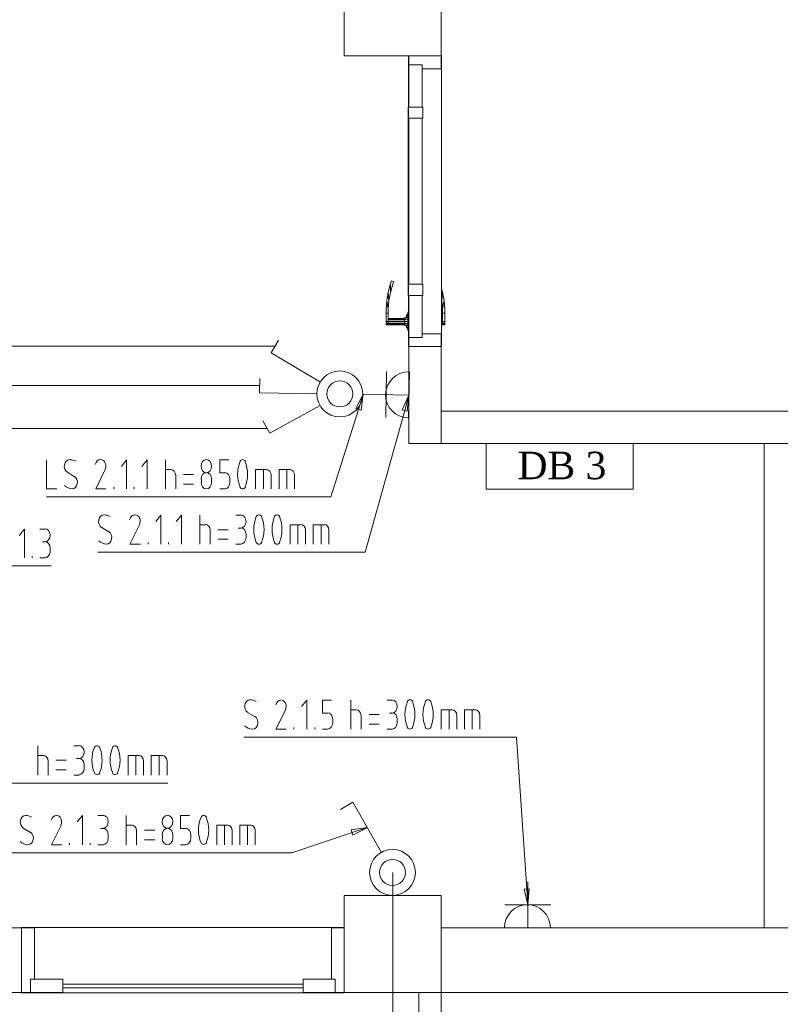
# Model space of a CAD drawing. Header units: millimetres. Extents: x 352 to 350573, y -22 to 37733.
# Tile 69 of 214: x 56399 to 61110, y 7478 to 13577. Entities that reach past the tile are written whole.
import ezdxf

# ---------------------------------------------------------------- set-up
doc = ezdxf.new("R2010")
doc.units = ezdxf.units.MM
for name, color, linetype in [('PDF _0', 1, 'Continuous'), ('PDF _PD-Socket', 1, 'Continuous'), ('PDF _PD-Socket Text', 1, 'Continuous'), ('PDF _Текст', 7, 'Continuous')]:
    doc.layers.add(name, color=color, linetype=linetype)
for name, color, linetype, true_color in [('PDF _PD-Lighting', 7, 'Continuous', 0xb80000), ('PDF _PD-Lighting Text', 7, 'Continuous', 0xb80000), ('PDF _PD-Switches', 7, 'Continuous', 0x37dd00), ('PDF$_83$new_ifc_RVT-1-В_Этаж$01_Сводный$A-COLS', 7, 'Continuous', 0xdddd6e), ('PDF$_83$new_ifc_RVT-1-В_Этаж$01_Сводный$A-DOOR', 7, 'Continuous', 0xbababa), ('PDF$_83$new_ifc_RVT-1-В_Этаж$01_Сводный$A-GENM', 7, 'Continuous', 0xdd6e6e), ('PDF$_83$new_ifc_RVT-1-В_Этаж$01_Сводный$A-WALL', 7, 'Continuous', 0xdddd6e)]:
    doc.layers.add(name, color=color, linetype=linetype, true_color=true_color)
doc.styles.add('PDF Sylfaen', font='sylfaen.ttf')

msp = doc.modelspace()

# ---------------------------------------------------------------- linework, layer by layer
at = {"layer": 'PDF _0', "color": 82, "lineweight": 0, "true_color": 0x37dd00}
for points in [[(58496.8, 11162.4), (58325.8, 10621.3), (58126.9, 10621.3), (56565.4, 10621.3)], [(58457.1, 8542.7), (58085.1, 8417.3), (57884.2, 8417.3), (56290.9, 8417.3)]]:
    msp.add_lwpolyline(points, dxfattribs=at)
at = {"layer": 'PDF _0', "lineweight": 0}
for points in [[(58783.3, 11156.4), (58538.6, 10279.2), (58339.7, 10279.2), (56883.6, 10279.2)], [(59539.2, 8194.6), (59475.5, 9133.4), (59274.6, 9133.4), (57786.7, 9133.4)], [(55475.3, 8385.5), (55628.5, 8849), (55829.4, 8849), (57317.3, 8849)]]:
    msp.add_lwpolyline(points, dxfattribs=at)
at = {"layer": 'PDF _0', "color": 12, "lineweight": 0, "true_color": 0xb80000}
msp.add_lwpolyline([(55608.6, 10627.3), (55903, 10193.7), (56103.9, 10193.7), (56593.2, 10193.7)], dxfattribs=at)
at = {"layer": 'PDF _PD-Lighting', "lineweight": 0}
for points in [[(54810.9, 16907.1), (54810.9, 11554.3), (57977.7, 11554.3)], [(53854.1, 13235.1), (53854.1, 11311.6), (57884.2, 11311.6)], [(50269.7, 11866.6), (50269.7, 5783.7), (54689.6, 5783.7), (58709.7, 5783.7), (58709.7, 8294)], [(57929.9, 11045), (55546.9, 11045), (55546.9, 10881.9)]]:
    msp.add_lwpolyline(points, dxfattribs=at)
at = {"layer": 'PDF _PD-Lighting', "color": 7, "lineweight": 0}
msp.add_lwpolyline([(60197.6, 10669.1), (60197.6, 10951.5), (59288.5, 10951.5), (59288.5, 10669.1)], close=True, dxfattribs=at)
at = {"layer": 'PDF _PD-Lighting Text', "lineweight": 0}
for points in [[(56428.1, 10243.4), (56428.1, 10422.4), (56396.3, 10382.6)], [(56523.6, 10422.4), (56555.4, 10422.4)], [(56555.4, 10342.9), (56539.5, 10342.9)], [(56475.9, 10243.4), (56475.9, 10253.3)], [(56587.2, 10303.1), (56587.2, 10283.2)], [(56555.4, 10243.4), (56523.6, 10243.4)]]:
    msp.add_lwpolyline(points, dxfattribs=at)
for points in [[(56587.2, 10383.6), (56587.2, 10406.1), (56572.5, 10424.4), (56554.4, 10424.4)], [(56554.4, 10342.9), (56572.5, 10342.9), (56587.2, 10361.1), (56587.2, 10383.6)], [(56587.2, 10304.1), (56587.2, 10326.6), (56572.5, 10344.8), (56554.4, 10344.8)], [(56554.4, 10243.4), (56572.5, 10243.4), (56587.2, 10261.6), (56587.2, 10284.2)]]:
    msp.add_open_spline(points, degree=3, dxfattribs=at)
at = {"layer": 'PDF _PD-Socket', "lineweight": 0}
for points in [[(58669.9, 11397.1), (58665.9, 11112.7)], [(58813.1, 11395.1), (58807.2, 11110.7)], [(58809.1, 11251.9), (58526.7, 11257.9)], [(59545.1, 7951.9), (59545.1, 8236.3)], [(59688.4, 8095.1), (59403.9, 8095.1)], [(59688.4, 7951.9), (59403.9, 7951.9)]]:
    msp.add_lwpolyline(points, dxfattribs=at)
for centre, start, end in [((58807.2, 11253.4), 89.05293, 269.05293), ((59543.3, 7953.2), 0, 180)]:
    msp.add_arc(centre, 142.2, start, end, dxfattribs=at)
at = {"layer": 'PDF _PD-Socket Text', "lineweight": 0}
for points in [[(58767.4, 11160.4), (58809.1, 11251.9), (58799.2, 11152.4)], [(59555.1, 8194.6), (59545.1, 8095.1), (59523.3, 8192.6)]]:
    msp.add_lwpolyline(points, close=True, dxfattribs=at)
for points in [[(58809.1, 11251.9), (58783.3, 11156.4)], [(57273.5, 10328.9), (57273.5, 10508), (57241.7, 10468.2)], [(57400.8, 10328.9), (57400.8, 10508), (57369, 10468.2)], [(57514.2, 10328.9), (57514.2, 10508)], [(57737, 10508), (57768.8, 10508)], [(56907.5, 10432.4), (56951.3, 10404.5)], [(57514.2, 10448.3), (57550, 10448.3)], [(58073.2, 10328.9), (58073.2, 10448.3), (58140.8, 10448.3)], [(58120.9, 10328.9), (58120.9, 10448.3)], [(58216.4, 10328.9), (58216.4, 10448.3), (58286, 10448.3)], [(58266.1, 10328.9), (58266.1, 10448.3)], [(57577.8, 10414.5), (57577.8, 10328.9)], [(57689.2, 10418.4), (57625.6, 10418.4)], [(57768.8, 10428.4), (57752.9, 10428.4)], [(57800.6, 10388.6), (57800.6, 10368.7)], [(58168.6, 10414.5), (58168.6, 10328.9)], [(58313.8, 10414.5), (58313.8, 10328.9)], [(57193.9, 10328.9), (57193.9, 10338.9)], [(57321.2, 10328.9), (57321.2, 10338.9)], [(57625.6, 10358.8), (57689.2, 10358.8)], [(57768.8, 10328.9), (57737, 10328.9)], [(58176.6, 9183.2), (58176.6, 9362.2), (58144.8, 9322.4)], [(58305.9, 9282.6), (58274.1, 9282.6), (58274.1, 9362.2), (58329.8, 9362.2)], [(58449.1, 9183.2), (58449.1, 9362.2)], [(58673.9, 9362.2), (58705.7, 9362.2)], [(57810.6, 9286.6), (57856.3, 9258.8)], [(58045.3, 9300.5), (57985.6, 9183.2), (58049.3, 9183.2)], [(58449.1, 9302.5), (58484.9, 9302.5)], [(58626.1, 9272.7), (58562.5, 9272.7)], [(58705.7, 9282.6), (58689.8, 9282.6)], [(59010, 9183.2), (59010, 9302.5), (59077.7, 9302.5)], [(59057.8, 9183.2), (59057.8, 9302.5)], [(59153.3, 9183.2), (59153.3, 9302.5), (59220.9, 9302.5)], [(59201, 9183.2), (59201, 9302.5)], [(58337.7, 9223), (58337.7, 9242.8)], [(58512.8, 9266.7), (58512.8, 9183.2)], [(58562.5, 9213), (58626.1, 9213)], [(58737.5, 9242.8), (58737.5, 9223)], [(59105.5, 9266.7), (59105.5, 9183.2)], [(59248.7, 9266.7), (59248.7, 9183.2)], [(58097, 9183.2), (58097, 9193.1)], [(58226.3, 9183.2), (58226.3, 9193.1)], [(58274.1, 9183.2), (58305.9, 9183.2)], [(58705.7, 9183.2), (58673.9, 9183.2)], [(56511.7, 8898.7), (56511.7, 9079.7)], [(56734.4, 9079.7), (56766.3, 9079.7)], [(56511.7, 9020.1), (56547.5, 9020.1)], [(56575.3, 8984.3), (56575.3, 8898.7)], [(56686.7, 8990.2), (56623, 8990.2)], [(56766.3, 9000.2), (56750.4, 9000.2)], [(57070.6, 8898.7), (57070.6, 9020.1), (57138.2, 9020.1)], [(57118.4, 8898.7), (57118.4, 9020.1)], [(57166.1, 8984.3), (57166.1, 8898.7)], [(57213.8, 8898.7), (57213.8, 9020.1), (57283.5, 9020.1)], [(57263.6, 8898.7), (57263.6, 9020.1)], [(57311.3, 8984.3), (57311.3, 8898.7)], [(56623, 8930.5), (56686.7, 8930.5)], [(56798.1, 8960.4), (56798.1, 8940.5)], [(56766.3, 8898.7), (56734.4, 8898.7)], [(59545.1, 8095.1), (59539.2, 8194.6)]]:
    msp.add_lwpolyline(points, dxfattribs=at)
msp.add_lwpolyline([(57142, 10489, -0.219968), (57140.2, 10448.3), (57080.6, 10328.9), (57146.2, 10328.9)], format="xyb", dxfattribs=at)
for centre, radius, start, end in [((56918.1, 10420.4), 89.5, 62.63542, 89.1435), ((58054.2, 10419.4), 205.9, 157.24029, 202.75971), ((57706.2, 10419.4), 205.9, 337.24029, 22.75971), ((58167.6, 10419.4), 205.9, 157.24029, 202.75971), ((57817.5, 10419.4), 205.9, 337.24029, 22.75971), ((57823.1, 9274.7), 89.5, 62.63542, 89.1435), ((57999.9, 9323.4), 49.4, 334.03979, 23.66246), ((58991.1, 9273.7), 205.9, 157.24029, 202.75971), ((58641.1, 9273.7), 205.9, 337.24029, 22.75971), ((59102.5, 9273.7), 205.9, 157.24029, 202.75971), ((58754.4, 9273.7), 205.9, 337.24029, 22.75971), ((57051.7, 8991.2), 205.9, 157.24029, 202.75971), ((56703.6, 8991.2), 205.9, 337.24029, 22.75971), ((57165.1, 8991.2), 205.9, 157.24029, 202.75971), ((56815, 8991.2), 205.9, 337.24029, 22.75971)]:
    msp.add_arc(centre, radius, start, end, dxfattribs=at)
for points in [[(56920.3, 10509.9), (56905.1, 10509.9), (56892, 10496.9), (56888.5, 10478.6)], [(57111.7, 10509.9), (57096.9, 10510.1), (57083.8, 10497.9), (57079.8, 10480.2)], [(57142, 10489), (57136.2, 10502), (57125.2, 10510), (57113.2, 10509.9)], [(57800.6, 10469.2), (57800.6, 10491.7), (57785.9, 10509.9), (57767.8, 10509.9)], [(57881.2, 10509.9), (57874.6, 10509.9), (57868.3, 10506.2), (57864.4, 10499.9)], [(57898, 10499.9), (57894, 10506.2), (57887.8, 10509.9), (57881.2, 10509.9)], [(57992.6, 10509.9), (57986, 10509.9), (57979.7, 10506.2), (57975.8, 10499.9)], [(58009.4, 10499.9), (58005.4, 10506.2), (57999.2, 10509.9), (57992.6, 10509.9)], [(56888.5, 10478.6), (56885, 10460.2), (56892.1, 10441.3), (56905.6, 10432.8)], [(57577.8, 10415.5), (57577.8, 10434.7), (57564.9, 10450.3), (57549, 10450.3)], [(57767.8, 10428.4), (57785.9, 10428.4), (57800.6, 10446.6), (57800.6, 10469.2)], [(57800.6, 10389.6), (57800.6, 10412.1), (57785.9, 10430.4), (57767.8, 10430.4)], [(58168.6, 10415.5), (58168.6, 10434.7), (58155.7, 10450.3), (58139.8, 10450.3)], [(58313.8, 10415.5), (58313.8, 10434.7), (58300.9, 10450.3), (58285, 10450.3)], [(56968.3, 10360.3), (56971.8, 10378.6), (56964.7, 10397.6), (56951.2, 10406.1)], [(57767.8, 10328.9), (57785.9, 10328.9), (57800.6, 10347.2), (57800.6, 10369.7)], [(56889, 10349.1), (56903.1, 10336.9), (56919.6, 10329.9), (56936.7, 10329)], [(56936.5, 10328.9), (56951.6, 10329), (56964.8, 10342), (56968.3, 10360.3)], [(57864.4, 10339), (57868.3, 10332.7), (57874.6, 10328.9), (57881.2, 10328.9)], [(57881.2, 10328.9), (57887.8, 10328.9), (57894, 10332.7), (57898, 10339)], [(57975.8, 10339), (57979.7, 10332.7), (57986, 10328.9), (57992.6, 10328.9)], [(57992.6, 10328.9), (57999.2, 10328.9), (58005.4, 10332.7), (58009.4, 10339)], [(57793.6, 9332.8), (57790.1, 9314.5), (57797.1, 9295.6), (57810.7, 9287)], [(57825.4, 9364.2), (57810.2, 9364.1), (57797.1, 9351.1), (57793.6, 9332.8)], [(58016.8, 9362.2), (58002, 9362.4), (57988.9, 9350.2), (57984.9, 9332.5)], [(58045.1, 9343.3), (58039.3, 9356.2), (58028.3, 9364.3), (58016.3, 9364.2)], [(58737.5, 9323.4), (58737.5, 9345.9), (58722.8, 9364.2), (58704.7, 9364.2)], [(58816.1, 9364.2), (58809.5, 9364.2), (58803.3, 9360.4), (58799.3, 9354.1)], [(58832.9, 9354.1), (58829, 9360.4), (58822.7, 9364.2), (58816.1, 9364.2)], [(58927.5, 9364.2), (58920.9, 9364.2), (58914.6, 9360.4), (58910.7, 9354.1)], [(58944.3, 9354.1), (58940.3, 9360.4), (58934.1, 9364.2), (58927.5, 9364.2)], [(58337.7, 9243.8), (58337.7, 9266.4), (58323, 9284.6), (58304.9, 9284.6)], [(58512.8, 9267.7), (58512.8, 9286.9), (58499.8, 9302.5), (58483.9, 9302.5)], [(58704.7, 9282.6), (58722.8, 9282.6), (58737.5, 9300.9), (58737.5, 9323.4)], [(58737.5, 9243.8), (58737.5, 9266.4), (58722.8, 9284.6), (58704.7, 9284.6)], [(59105.5, 9267.7), (59105.5, 9286.9), (59092.6, 9302.5), (59076.7, 9302.5)], [(59248.7, 9267.7), (59248.7, 9286.9), (59235.8, 9302.5), (59219.9, 9302.5)], [(57841.6, 9183.2), (57856.7, 9183.2), (57869.9, 9196.2), (57873.3, 9214.5)], [(57873.3, 9214.5), (57876.8, 9232.9), (57869.8, 9251.8), (57856.3, 9260.3)], [(58304.9, 9183.2), (58323, 9183.2), (58337.7, 9201.4), (58337.7, 9223.9)], [(58704.7, 9183.2), (58722.8, 9183.2), (58737.5, 9201.4), (58737.5, 9223.9)], [(57792, 9203.4), (57806.1, 9191.1), (57822.7, 9184.1), (57839.8, 9183.3)], [(58799.3, 9193.2), (58803.3, 9186.9), (58809.5, 9183.2), (58816.1, 9183.2)], [(58816.1, 9183.2), (58822.7, 9183.2), (58829, 9186.9), (58832.9, 9193.2)], [(58910.7, 9193.2), (58914.6, 9186.9), (58920.9, 9183.2), (58927.5, 9183.2)], [(58927.5, 9183.2), (58934.1, 9183.2), (58940.3, 9186.9), (58944.3, 9193.2)], [(56798.1, 9040.9), (56798.1, 9063.5), (56783.4, 9081.7), (56765.3, 9081.7)], [(56765.3, 9000.2), (56783.4, 9000.2), (56798.1, 9018.4), (56798.1, 9040.9)], [(56878.7, 9079.7), (56872, 9079.7), (56865.8, 9076), (56861.9, 9069.7)], [(56895.4, 9069.7), (56891.5, 9076), (56885.3, 9079.7), (56878.7, 9079.7)], [(56990.1, 9079.7), (56983.4, 9079.7), (56977.2, 9076), (56973.3, 9069.7)], [(57006.8, 9069.7), (57002.9, 9076), (56996.7, 9079.7), (56990.1, 9079.7)], [(56575.3, 8985.2), (56575.3, 9004.5), (56562.4, 9020.1), (56546.5, 9020.1)], [(56798.1, 8961.4), (56798.1, 8983.9), (56783.4, 9002.2), (56765.3, 9002.2)], [(57166.1, 8985.2), (57166.1, 9004.5), (57153.2, 9020.1), (57137.2, 9020.1)], [(57311.3, 8985.2), (57311.3, 9004.5), (57298.4, 9020.1), (57282.5, 9020.1)], [(56765.3, 8900.7), (56783.4, 8900.7), (56798.1, 8919), (56798.1, 8941.5)], [(56861.9, 8910.8), (56865.8, 8904.4), (56872, 8900.7), (56878.7, 8900.7)], [(56878.7, 8900.7), (56885.3, 8900.7), (56891.5, 8904.4), (56895.4, 8910.8)], [(56973.3, 8910.8), (56977.2, 8904.4), (56983.4, 8900.7), (56990.1, 8900.7)], [(56990.1, 8900.7), (56996.7, 8900.7), (57002.9, 8904.4), (57006.8, 8910.8)]]:
    msp.add_open_spline(points, degree=3, dxfattribs=at)
at = {"layer": 'PDF _PD-Switches', "lineweight": 0}
for points in [[(58262.1, 11331.5), (57955.8, 11514.5), (58001.5, 11592)], [(58242.2, 11259.9), (57884.2, 11265.8), (57886.2, 11355.3)], [(58526.7, 11257.9), (58496.8, 11162.4)], [(58260.1, 11188.2), (57947.8, 11015.2), (57904.1, 11092.8)], [(56565.4, 10850.1), (56565.4, 10671.1), (56629, 10671.1)], [(57060.7, 10671.1), (57060.7, 10850.1), (57028.8, 10810.3)], [(57188, 10671.1), (57188, 10850.1), (57156.1, 10810.3)], [(57301.4, 10671.1), (57301.4, 10850.1)], [(57669.3, 10770.5), (57637.5, 10770.5), (57637.5, 10850.1), (57693.2, 10850.1)], [(56694.7, 10774.5), (56738.4, 10746.7)], [(57301.4, 10790.4), (57337.2, 10790.4)], [(57365, 10754.6), (57365, 10671.1)], [(57476.4, 10760.6), (57412.7, 10760.6)], [(57860.3, 10671.1), (57860.3, 10790.4), (57927.9, 10790.4)], [(57908, 10671.1), (57908, 10790.4)], [(57955.8, 10754.6), (57955.8, 10671.1)], [(58005.5, 10671.1), (58005.5, 10790.4), (58073.2, 10790.4)], [(58053.3, 10671.1), (58053.3, 10790.4)], [(58101, 10754.6), (58101, 10671.1)], [(56981.1, 10671.1), (56981.1, 10681)], [(57108.4, 10671.1), (57108.4, 10681)], [(57412.7, 10700.9), (57476.4, 10700.9)], [(57524.1, 10710.8), (57524.1, 10730.7)], [(57587.8, 10730.7), (57587.8, 10710.8)], [(57701.2, 10710.8), (57701.2, 10730.7)], [(57637.5, 10671.1), (57669.3, 10671.1)], [(58640.1, 8419.3), (58463, 8729.6), (58385.4, 8685.9)], [(56788.2, 8467.1), (56788.2, 8648.1), (56754.3, 8608.3)], [(56883.6, 8648.1), (56915.5, 8648.1)], [(57058.7, 8467.1), (57058.7, 8648.1)], [(57426.7, 8566.5), (57394.8, 8566.5), (57394.8, 8648.1), (57450.5, 8648.1)], [(56420.2, 8570.5), (56465.9, 8542.7)], [(56654.9, 8586.4), (56595.2, 8467.1), (56658.9, 8467.1)], [(56915.5, 8566.5), (56899.5, 8566.5)], [(57058.7, 8588.4), (57094.5, 8588.4)], [(57122.3, 8552.6), (57122.3, 8467.1)], [(57235.7, 8556.6), (57172.1, 8556.6)], [(57619.6, 8467.1), (57619.6, 8588.4), (57687.3, 8588.4)], [(57667.4, 8467.1), (57667.4, 8588.4)], [(57715.1, 8552.6), (57715.1, 8467.1)], [(57762.8, 8467.1), (57762.8, 8588.4), (57830.5, 8588.4)], [(57810.6, 8467.1), (57810.6, 8588.4)], [(57858.3, 8552.6), (57858.3, 8467.1)], [(58552.5, 8574.5), (58457.1, 8542.7)], [(56947.3, 8526.7), (56947.3, 8506.9)], [(57172.1, 8496.9), (57235.7, 8496.9)], [(57283.5, 8506.9), (57283.5, 8526.7)], [(57347.1, 8526.7), (57347.1, 8506.9)], [(57458.5, 8506.9), (57458.5, 8526.7)], [(56706.6, 8467.1), (56706.6, 8477)], [(56835.9, 8467.1), (56835.9, 8477)], [(56915.5, 8467.1), (56883.6, 8467.1)], [(57394.8, 8467.1), (57426.7, 8467.1)]]:
    msp.add_lwpolyline(points, dxfattribs=at)
for points in [[(58480.9, 11168.4), (58526.7, 11257.9), (58512.8, 11158.4)], [(58451.1, 8558.6), (58552.5, 8574.5), (58463, 8526.7)]]:
    msp.add_lwpolyline(points, close=True, dxfattribs=at)
msp.add_lwpolyline([(56929.2, 10831.2, -0.219968), (56927.4, 10790.4), (56869.7, 10671.1), (56933.4, 10671.1)], format="xyb", dxfattribs=at)
for centre, radius in [((58381.6, 11259.3), 142.2), ((58381.6, 11259.3), 80.6), ((58707.8, 8295.3), 142.2), ((58707.8, 8295.3), 80.6)]:
    msp.add_circle(centre, radius, dxfattribs=at)
for centre, radius, start, end in [((56707.2, 10762.5), 89.5, 62.63542, 89.1435), ((57954.8, 10761.6), 205.9, 157.24029, 202.75971), ((57604.7, 10761.6), 205.9, 337.24029, 22.75971), ((56432.7, 8558.6), 89.5, 62.63542, 89.1435), ((56609.4, 8609.3), 49.4, 334.03979, 23.66246), ((57712.1, 8557.6), 205.9, 157.24029, 202.75971), ((57364, 8557.6), 205.9, 337.24029, 22.75971)]:
    msp.add_arc(centre, radius, start, end, dxfattribs=at)
for points in [[(56675.7, 10820.7), (56672.2, 10802.4), (56679.2, 10783.4), (56692.7, 10774.9)], [(56707.5, 10852.1), (56692.3, 10852), (56679.1, 10839), (56675.7, 10820.7)], [(56898.9, 10852.1), (56884, 10852.2), (56871, 10840.1), (56867, 10822.3)], [(56929.2, 10831.2), (56923.4, 10844.1), (56912.3, 10852.1), (56900.4, 10852.1)], [(57555, 10852.1), (57536.8, 10852.1), (57522.2, 10833.8), (57522.2, 10811.3)], [(57522.2, 10811.3), (57522.2, 10788.8), (57536.8, 10770.5), (57555, 10770.5)], [(57587.8, 10811.3), (57587.8, 10833.8), (57573.1, 10852.1), (57555, 10852.1)], [(57555, 10770.5), (57573.1, 10770.5), (57587.8, 10788.8), (57587.8, 10811.3)], [(57779.7, 10852.1), (57773.1, 10852.1), (57766.9, 10848.3), (57763, 10842)], [(57796.5, 10842), (57792.6, 10848.3), (57786.4, 10852.1), (57779.7, 10852.1)], [(56755.4, 10702.4), (56758.9, 10720.8), (56751.9, 10739.7), (56738.3, 10748.2)], [(57365, 10755.6), (57365, 10774.8), (57352.1, 10790.4), (57336.2, 10790.4)], [(57555, 10772.5), (57536.8, 10772.5), (57522.2, 10754.3), (57522.2, 10731.7)], [(57587.8, 10731.7), (57587.8, 10754.3), (57573.1, 10772.5), (57555, 10772.5)], [(57701.2, 10731.7), (57701.2, 10754.3), (57686.5, 10772.5), (57668.4, 10772.5)], [(57955.8, 10755.6), (57955.8, 10774.8), (57942.9, 10790.4), (57926.9, 10790.4)], [(58101, 10755.6), (58101, 10774.8), (58088.1, 10790.4), (58072.2, 10790.4)], [(56676.1, 10691.3), (56690.2, 10679), (56706.8, 10672), (56723.8, 10671.2)], [(56723.6, 10671.1), (56738.8, 10671.1), (56751.9, 10684.1), (56755.4, 10702.4)], [(57522.2, 10711.8), (57522.2, 10689.3), (57536.8, 10671.1), (57555, 10671.1)], [(57555, 10671.1), (57573.1, 10671.1), (57587.8, 10689.3), (57587.8, 10711.8)], [(57668.4, 10671.1), (57686.5, 10671.1), (57701.2, 10689.3), (57701.2, 10711.8)], [(57763, 10681.1), (57766.9, 10674.8), (57773.1, 10671.1), (57779.7, 10671.1)], [(57779.7, 10671.1), (57786.4, 10671.1), (57792.6, 10674.8), (57796.5, 10681.1)], [(56403.1, 8616.7), (56399.6, 8598.4), (56406.7, 8579.5), (56420.2, 8570.9)], [(56434.9, 8648.1), (56419.8, 8648), (56406.6, 8635), (56403.1, 8616.7)], [(56626.3, 8648.1), (56611.5, 8648.3), (56598.5, 8636.1), (56594.4, 8618.4)], [(56654.7, 8629.1), (56648.9, 8642.1), (56637.8, 8650.1), (56625.9, 8650.1)], [(56947.3, 8609.3), (56947.3, 8631.8), (56932.6, 8650.1), (56914.5, 8650.1)], [(56914.5, 8568.5), (56932.6, 8568.5), (56947.3, 8586.8), (56947.3, 8609.3)], [(57314.3, 8650.1), (57296.2, 8650.1), (57281.5, 8631.8), (57281.5, 8609.3)], [(57281.5, 8609.3), (57281.5, 8586.8), (57296.2, 8568.5), (57314.3, 8568.5)], [(57347.1, 8609.3), (57347.1, 8631.8), (57332.4, 8650.1), (57314.3, 8650.1)], [(57314.3, 8568.5), (57332.4, 8568.5), (57347.1, 8586.8), (57347.1, 8609.3)], [(57539.1, 8648.1), (57532.4, 8648.1), (57526.2, 8644.3), (57522.3, 8638)], [(57555.8, 8638), (57551.9, 8644.3), (57545.7, 8648.1), (57539.1, 8648.1)], [(56482.9, 8498.5), (56486.4, 8516.8), (56479.4, 8535.7), (56465.8, 8544.2)], [(56947.3, 8527.7), (56947.3, 8550.3), (56932.6, 8568.5), (56914.5, 8568.5)], [(57122.3, 8553.6), (57122.3, 8572.8), (57109.4, 8588.4), (57093.5, 8588.4)], [(57314.3, 8568.5), (57296.2, 8568.5), (57281.5, 8550.3), (57281.5, 8527.7)], [(57347.1, 8527.7), (57347.1, 8550.3), (57332.4, 8568.5), (57314.3, 8568.5)], [(57458.5, 8527.7), (57458.5, 8550.3), (57443.8, 8568.5), (57425.7, 8568.5)], [(57715.1, 8553.6), (57715.1, 8572.8), (57702.2, 8588.4), (57686.3, 8588.4)], [(57858.3, 8553.6), (57858.3, 8572.8), (57845.4, 8588.4), (57829.5, 8588.4)], [(56401.6, 8487.3), (56415.7, 8475), (56432.3, 8468), (56449.3, 8467.2)], [(56451.1, 8467.1), (56466.3, 8467.1), (56479.4, 8480.1), (56482.9, 8498.5)], [(56914.5, 8467.1), (56932.6, 8467.1), (56947.3, 8485.3), (56947.3, 8507.8)], [(57281.5, 8507.8), (57281.5, 8485.3), (57296.2, 8467.1), (57314.3, 8467.1)], [(57314.3, 8467.1), (57332.4, 8467.1), (57347.1, 8485.3), (57347.1, 8507.8)], [(57425.7, 8467.1), (57443.8, 8467.1), (57458.5, 8485.3), (57458.5, 8507.8)], [(57522.3, 8479.1), (57526.2, 8472.8), (57532.4, 8469.1), (57539.1, 8469.1)], [(57539.1, 8469.1), (57545.7, 8469.1), (57551.9, 8472.8), (57555.8, 8479.1)]]:
    msp.add_open_spline(points, degree=3, dxfattribs=at)
at = {"layer": 'PDF$_83$new_ifc_RVT-1-В_Этаж$01_Сводный$A-COLS', "lineweight": 0}
for points in [[(58409.3, 13352.5), (59010, 13352.5), (59010, 13951.2), (58409.3, 13951.2)], [(58409.3, 7552.1), (59010, 7552.1), (59010, 8152.8), (58409.3, 8152.8)], [(58870.8, 7552.1), (58870.8, 7412.8), (59010, 7412.8), (59010, 7552.1)]]:
    msp.add_lwpolyline(points, close=True, dxfattribs=at)
at = {"layer": 'PDF$_83$new_ifc_RVT-1-В_Этаж$01_Сводный$A-DOOR', "color": 254, "lineweight": 0, "true_color": 0xdcdcdc}
for points in [[(58890.7, 13296.8), (58890.7, 13272.9), (59010, 13272.9), (59010, 13352.5), (58809.1, 13352.5), (58809.1, 13296.8)], [(58890.7, 13296.8), (58809.1, 13296.8), (58809.1, 13036.2), (58890.7, 13036.2)], [(58894.7, 13036.2), (58805.2, 13036.2), (58805.2, 12966.6), (58894.7, 12966.6)], [(58890.7, 11938.2), (58890.7, 12966.6), (58809.1, 12966.6), (58809.1, 11938.2)], [(58894.7, 11868.5), (58894.7, 11938.2), (58805.2, 11938.2), (58805.2, 11868.5)], [(58890.7, 11608), (58890.7, 11868.5), (58809.1, 11868.5), (58809.1, 11608)], [(59010, 11631.8), (58890.7, 11631.8), (58890.7, 11608), (58809.1, 11608), (58809.1, 11552.3), (59010, 11552.3)], [(56489.8, 7633.6), (56489.8, 7951.9), (56410.2, 7951.9), (56410.2, 7552.1), (56465.9, 7552.1), (56465.9, 7633.6)], [(58353.6, 7552.1), (58409.3, 7552.1), (58409.3, 7951.9), (58329.8, 7951.9), (58329.8, 7633.6), (58353.6, 7633.6)], [(56465.9, 7633.6), (56465.9, 7552.1), (56666.8, 7552.1), (56666.8, 7633.6)], [(58154.7, 7552.1), (58353.6, 7552.1), (58353.6, 7633.6), (58154.7, 7633.6)]]:
    msp.add_lwpolyline(points, close=True, dxfattribs=at)
at = {"layer": 'PDF$_83$new_ifc_RVT-1-В_Этаж$01_Сводный$A-DOOR', "lineweight": 0}
for points in [[(58805.2, 11938.2), (58805.2, 11944.1), (58805.2, 11952.1), (58805.2, 11958.1), (58805.2, 11964), (58805.2, 11970), (58805.2, 11976), (58805.2, 11981.9), (58805.2, 11985.9), (58805.2, 11991.9), (58805.2, 11995.8), (58805.2, 11999.8), (58805.2, 12003.8), (58805.2, 12007.8), (58805.2, 12451.4), (58805.2, 12896.9), (58805.2, 12898.9), (58805.2, 12902.9), (58805.2, 12908.9), (58805.2, 12912.9), (58805.2, 12916.8), (58805.2, 12922.8), (58805.2, 12928.8), (58805.2, 12934.7), (58805.2, 12940.7), (58805.2, 12946.7), (58805.2, 12952.6), (58805.2, 12958.6), (58805.2, 12966.6)], [(58805.2, 12958.6), (58807.2, 12958.6)], [(58805.2, 12952.6), (58807.2, 12952.6)], [(58805.2, 12946.7), (58807.2, 12946.7)], [(58805.2, 12940.7), (58807.2, 12940.7)], [(58805.2, 12934.7), (58807.2, 12934.7)], [(58805.2, 12928.8), (58807.2, 12928.8)], [(58805.2, 12922.8), (58807.2, 12922.8)], [(58805.2, 12916.8), (58807.2, 12916.8)], [(58805.2, 12912.9), (58807.2, 12912.9)], [(58805.2, 12908.9), (58807.2, 12908.9)], [(58805.2, 12902.9), (58807.2, 12902.9)], [(58805.2, 12898.9), (58807.2, 12898.9)], [(58805.2, 12896.9), (58807.2, 12896.9)], [(58695.8, 11942.1), (58701.7, 11960), (58715.7, 11954.1), (58709.7, 11938.2), (58695.8, 11888.4), (58685.8, 11836.7), (58681.8, 11785)], [(58805.2, 12007.8), (58807.2, 12007.8)], [(58805.2, 12003.8), (58807.2, 12003.8)], [(58805.2, 11999.8), (58807.2, 11999.8)], [(58805.2, 11995.8), (58807.2, 11995.8)], [(58805.2, 11991.9), (58807.2, 11991.9)], [(58805.2, 11985.9), (58807.2, 11985.9)], [(58805.2, 11981.9), (58807.2, 11981.9)], [(58805.2, 11976), (58807.2, 11976)], [(58805.2, 11970), (58807.2, 11970)], [(58805.2, 11964), (58807.2, 11964)], [(58805.2, 11958.1), (58807.2, 11958.1)], [(58681.8, 11890.4), (58695.8, 11942.1), (58695.8, 11888.4)], [(58805.2, 11952.1), (58807.2, 11952.1)], [(58805.2, 11944.1), (58807.2, 11944.1)], [(59012, 11914.3), (59018, 11890.4), (59027.9, 11838.7), (59018, 11785), (59018, 11759.1), (59031.9, 11759.1), (59031.9, 11707.4), (59031.9, 11697.5), (59031.9, 11691.5), (59031.9, 11687.5), (59018, 11687.5), (59018, 11691.5), (59012, 11691.5)], [(58685.8, 11836.7), (58681.8, 11890.4), (58671.9, 11838.7)], [(59014, 11836.7), (59012, 11844.7)], [(59012, 11687.5), (59018, 11687.5), (59018, 11691.5), (59018, 11697.5), (59018, 11707.4), (59018, 11759.1), (59031.9, 11759.1), (59031.9, 11785), (59027.9, 11838.7)], [(59018, 11890.4), (59014, 11836.7), (59018, 11785)], [(58667.9, 11707.4), (58681.8, 11707.4), (58783.3, 11707.4), (58783.3, 11719.4), (58783.3, 11729.3), (58803.2, 11731.3)], [(58681.8, 11727.3), (58783.3, 11727.3)], [(58783.3, 11725.3), (58681.8, 11725.3)], [(58783.3, 11717.4), (58681.8, 11717.4)], [(58783.3, 11729.3), (58783.3, 11733.3), (58803.2, 11735.3)], [(58803.2, 11721.3), (58783.3, 11719.4)], [(58795.2, 11733.3), (58795.2, 11743.2), (58795.2, 11749.2), (58803.2, 11753.2)], [(58795.2, 11743.2), (58803.2, 11747.2)], [(58807.2, 11765.1), (58803.2, 11765.1), (58803.2, 11651.7), (58807.2, 11651.7)], [(59012, 11727.3), (59018, 11727.3)], [(59018, 11725.3), (59012, 11725.3)], [(59018, 11717.4), (59012, 11717.4)], [(58667.9, 11697.5), (58681.8, 11697.5), (58681.8, 11691.5), (58667.9, 11691.5)], [(58783.3, 11697.5), (58681.8, 11697.5), (58681.8, 11707.4)], [(58803.2, 11681.6), (58783.3, 11683.5), (58783.3, 11687.5), (58681.8, 11687.5), (58681.8, 11691.5), (58783.3, 11691.5)], [(58803.2, 11685.5), (58783.3, 11687.5), (58783.3, 11695.5), (58783.3, 11707.4), (58803.2, 11707.4)], [(58803.2, 11695.5), (58783.3, 11695.5)], [(58803.2, 11663.7), (58795.2, 11667.6), (58795.2, 11673.6), (58795.2, 11683.5)], [(58803.2, 11669.6), (58795.2, 11673.6)], [(59012, 11707.4), (59018, 11707.4), (59031.9, 11707.4)], [(59012, 11697.5), (59018, 11697.5), (59031.9, 11697.5)], [(59018, 11707.4), (59018, 11697.5), (59018, 11691.5), (59031.9, 11691.5)], [(58154.7, 7603.8), (56666.8, 7603.8)], [(56666.8, 7579.9), (58154.7, 7579.9)]]:
    msp.add_lwpolyline(points, dxfattribs=at)
for points in [[(58667.9, 11759.1), (58667.9, 11707.4), (58667.9, 11697.5), (58667.9, 11691.5), (58667.9, 11687.5), (58681.8, 11687.5), (58681.8, 11691.5), (58681.8, 11697.5), (58681.8, 11707.4), (58681.8, 11759.1), (58681.8, 11785), (58671.9, 11838.7), (58667.9, 11785)], [(58681.8, 11759.1), (58667.9, 11759.1)]]:
    msp.add_lwpolyline(points, close=True, dxfattribs=at)
at = {"layer": 'PDF$_83$new_ifc_RVT-1-В_Этаж$01_Сводный$A-GENM', "lineweight": 0}
for points in [[(59012, 11552.3), (59012, 13352.5), (58807.2, 13352.5), (58807.2, 11552.3)], [(58409.3, 7953.9), (56410.2, 7953.9), (56410.2, 7550.1), (58409.3, 7550.1)]]:
    msp.add_lwpolyline(points, close=True, dxfattribs=at)
at = {"layer": 'PDF$_83$new_ifc_RVT-1-В_Этаж$01_Сводный$A-WALL', "lineweight": 0}
for points in [[(59010, 10951.5), (59010, 11552.3), (58809.1, 11552.3), (58809.1, 10951.5)], [(59010, 10951.5), (63209.2, 10951.5), (63209.2, 11152.4), (59010, 11152.4)], [(61009.2, 10951.5), (61009.2, 7951.9), (61210.1, 7951.9), (61210.1, 10951.5)], [(56410.2, 7951.9), (52410, 7951.9), (52410, 7552.1), (56410.2, 7552.1)], [(63209.2, 7951.9), (59010, 7951.9), (59010, 7552.1), (63209.2, 7552.1)]]:
    msp.add_lwpolyline(points, close=True, dxfattribs=at)

# ---------------------------------------------------------------- texts
at = {"layer": 'PDF _Текст', "insert": (59482.6, 10814.9), "char_height": 170.07, "attachment_point": 4, "style": 'PDF Sylfaen'}
msp.add_mtext('DB 3', dxfattribs=at)

doc.saveas('drawing.dxf')
